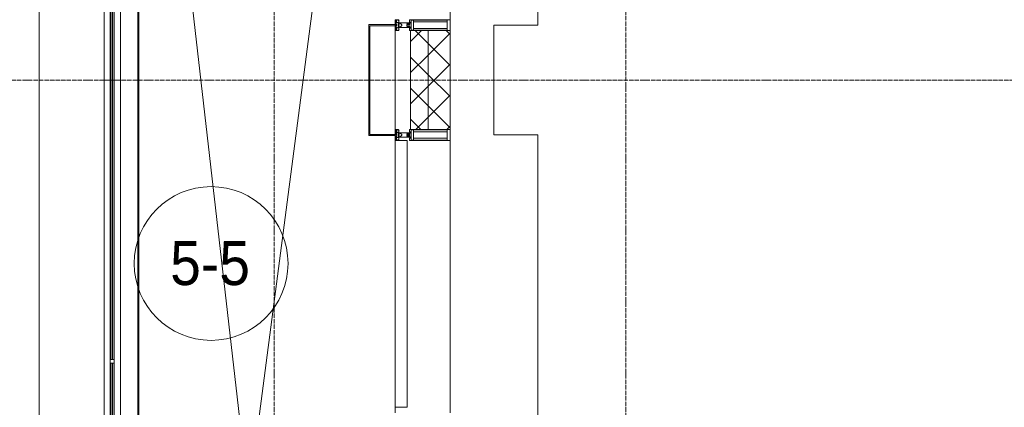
# Model space of a CAD drawing. Header units: millimetres. Extents: x 5617 to 137814, y 7718 to 189336.
# Tile 30 of 97: x 28097 to 32578, y 28210 to 29975. Entities that reach past the tile are written whole.
import ezdxf

# ---------------------------------------------------------------- set-up
doc = ezdxf.new("R2010")
doc.units = ezdxf.units.MM
for name, pattern in [('ADSK_Линия сетки', [25, 20, -2.5, 0, -2.5]), ('Линия сетки', [25, 20, -2.5, 0, -2.5]), ('Штрих_3_1_5_', [4.5, 3, -1.5]), ('Штриховая_ш3 п1_5', [4.5, 3, -1.5])]:
    doc.linetypes.add(name, pattern=pattern)
doc.layers.add('_Разделитель помещений_', color=4, linetype='Штриховая_ш3 п1_5', lineweight=40, true_color=0x00ffff)
for name, color, linetype, lineweight in [('Балясины', 7, 'Continuous', 30), ('Импосты витража', 7, 'Continuous', 18), ('Колонны', 7, 'Continuous', 18), ('Марки помещений', 7, 'Continuous', 20), ('Ограждение', 7, 'Continuous', 18), ('Оси', 7, 'Continuous', 9), ('Панели витража', 7, 'Continuous', 18), ('Перекрытия', 7, 'Continuous', 18), ('Поручни', 7, 'Continuous', 18), ('Стены разрез', 7, 'Continuous', 40), ('Стены штриховка', 7, 'Continuous', 40), ('Элементы узлов', 7, 'Continuous', 18)]:
    doc.layers.add(name, color=color, linetype=linetype, lineweight=lineweight)
doc.styles.add('Arial_3', font='arial.ttf', dxfattribs={"width": 0.9, "height": 200})
pattern_1 = [(45, (0, 0), (-70.71068, 70.71068), []), (135, (0, 0), (-70.71068, -70.71068), [])]

# ---------------------------------------------------------------- blocks, each defined once
blk = doc.blocks.new('135_SLK_K4_AR_rvt-1-МКСС_К4_L12_41_700_')
at = {"layer": '_Разделитель помещений_', "color": 131, "linetype": 'Штрих_3_1_5_', "true_color": 0xaaffff}
blk.add_line((92932.5, 25895), (92932.5, 32817.5), dxfattribs=at)
at = {"layer": 'Перекрытия', "color": 253, "true_color": 0xaaaaaa}
for p, q in [((94749.8, 31225), (94749.8, 29950)), ((94749.8, 29950), (94549.8, 29950)), ((94549.8, 29950), (94549.8, 29450)), ((94549.8, 29450), (94749.8, 29450)), ((94749.8, 29450), (94749.8, 28175))]:
    blk.add_line(p, q, dxfattribs=at)
blk = doc.blocks.new('Ограждение - 18Lx18W-7431883-МКСС_К4_L12_41_700_')
at = {"layer": 'Балясины', "color": 253, "lineweight": 5, "true_color": 0xaaaaaa}
for p, q in [((9, 9), (-9, 9)), ((-9, 9), (-9, -9)), ((9, -9), (9, 9)), ((-9, -9), (9, -9))]:
    blk.add_line(p, q, dxfattribs=at)
blk = doc.blocks.new('Ограждение - Ограждение-5832159-МКСС_К4_L12_41_700_')
at = {"layer": 'Ограждение', "lineweight": 5}
h = blk.add_hatch(color=256, dxfattribs=at)
h.paths.add_polyline_path([(10062, 14300), (10062, 15891), (10054, 15891), (10054, 14300)])
h.paths.add_polyline_path([(10054, 15909), (10062, 15909), (10062, 17500), (10054, 17500), (10054, 15928.2)])
h = blk.add_hatch(color=256, dxfattribs=at)
h.paths.add_polyline_path([(10071, 14300), (10071, 15891), (10063, 15891), (10063, 14300)])
h.paths.add_polyline_path([(10063, 15909), (10071, 15909), (10071, 17500), (10063, 17500), (10063, 15928.2)])
at = {"layer": 'Поручни', "color": 253, "lineweight": 5, "true_color": 0xaaaaaa}
for p, q in [((10025, 17500), (10053.5, 17500)), ((10025, 14300), (10025, 17500)), ((10053.5, 15909), (10053.5, 17500)), ((10062, 17500), (10054, 17500)), ((10054, 17500), (10054, 15909)), ((10062, 15909), (10062, 17500)), ((10071, 17500), (10063, 17500)), ((10063, 17500), (10063, 15909)), ((10071, 15909), (10071, 17500)), ((10071.5, 17500), (10100, 17500)), ((10071.5, 15909), (10071.5, 17500)), ((10100, 17500), (10100, 14300)), ((10053.5, 14300), (10053.5, 15891)), ((10054, 15891), (10054, 14300)), ((10062, 14300), (10062, 15891)), ((10063, 15891), (10063, 14300)), ((10071, 14300), (10071, 15891)), ((10071.5, 14300), (10071.5, 15891)), ((10053.5, 14300), (10025, 14300)), ((10054, 14300), (10062, 14300)), ((10063, 14300), (10062, 14300)), ((10063, 14300), (10071, 14300)), ((10100, 14300), (10071.5, 14300))]:
    blk.add_line(p, q, dxfattribs=at)
at = {"extrusion": (0, 0, -1), "zscale": -1}
blk.add_blockref('Ограждение - 18Lx18W-7431883-МКСС_К4_L12_41_700_', (-10062.5, 15900), dxfattribs=at)
blk = doc.blocks.new('Ограждение - Ограждение-5832188-МКСС_К4_L12_41_700_')
at = {"layer": 'Ограждение', "lineweight": 5}
h = blk.add_hatch(color=256, dxfattribs=at)
h.paths.add_polyline_path([(10054, 10458), (10062, 10458), (10062, 11729.7), (10054, 11729.7), (10054, 11144)])
h.paths.add_polyline_path([(10054, 11747.7), (10062, 11747.7), (10062, 13010.3), (10054, 13010.3), (10054, 12340)])
h.paths.add_polyline_path([(10054, 13028.3), (10062, 13028.3), (10062, 14300), (10054, 14300), (10054, 13536.1)])
h = blk.add_hatch(color=256, dxfattribs=at)
h.paths.add_polyline_path([(10063, 10458), (10071, 10458), (10071, 11729.7), (10063, 11729.7), (10063, 11144)])
h.paths.add_polyline_path([(10063, 11747.7), (10071, 11747.7), (10071, 13010.3), (10063, 13010.3), (10063, 12340)])
h.paths.add_polyline_path([(10063, 13028.3), (10071, 13028.3), (10071, 14300), (10063, 14300), (10063, 13536.1)])
at = {"layer": 'Поручни', "color": 253, "lineweight": 5, "true_color": 0xaaaaaa}
for p, q in [((10025, 10458), (10025, 14300)), ((10025, 14300), (10053.5, 14300)), ((10053.5, 13028.3), (10053.5, 14300)), ((10062, 14300), (10054, 14300)), ((10054, 14300), (10054, 13028.3)), ((10062, 13028.3), (10062, 14300)), ((10062, 14300), (10063, 14300)), ((10071, 14300), (10063, 14300)), ((10063, 14300), (10063, 13028.3)), ((10071, 13028.3), (10071, 14300)), ((10071.5, 13028.3), (10071.5, 14300)), ((10071.5, 14300), (10100, 14300)), ((10100, 14300), (10100, 10495)), ((10053.5, 11747.7), (10053.5, 13010.3)), ((10054, 13010.3), (10054, 11747.7)), ((10062, 11747.7), (10062, 13010.3)), ((10063, 13010.3), (10063, 11747.7)), ((10071, 11747.7), (10071, 13010.3)), ((10071.5, 11747.7), (10071.5, 13010.3)), ((10053.5, 10458), (10053.5, 11729.7)), ((10054, 11729.7), (10054, 10458)), ((10062, 10458), (10062, 11729.7)), ((10063, 11729.7), (10063, 10458)), ((10071, 10458), (10071, 11729.7)), ((10071.5, 10458), (10071.5, 11729.7)), ((10053.5, 10458), (10025, 10458)), ((10054, 10458), (10062, 10458)), ((10063, 10458), (10062, 10458)), ((10063, 10458), (10071, 10458)), ((10100, 10458), (10071.5, 10458))]:
    blk.add_line(p, q, dxfattribs=at)
at = {"rotation": 180}
for p in [(10062.5, 13019.3), (10062.5, 11738.7)]:
    blk.add_blockref('Ограждение - 18Lx18W-7431883-МКСС_К4_L12_41_700_', p, dxfattribs=at)
blk = doc.blocks.new('A_SLK_PAN_Type1 - Прямой тип панели-6537304-МКСС_К4_L12_41_700_')
at = {"layer": 'Колонны', "lineweight": 5}
for p, q in [((-252.5, 120), (252.5, 120)), ((-252.5, 0), (-252.5, 120)), ((-247.5, 115), (-247.5, 0)), ((247.5, 115), (-247.5, 115)), ((247.5, 0), (247.5, 115)), ((252.5, 120), (252.5, 0)), ((-247.5, 0), (-252.5, 0)), ((252.5, 0), (247.5, 0))]:
    blk.add_line(p, q, dxfattribs=at)
blk = doc.blocks.new('System Panel - A_PAN_Glass-7493421-МКСС_К4_L12_41_700_')
at = {"layer": 'Панели витража', "color": 253, "lineweight": 5, "true_color": 0xaaaaaa}
for p, q in [((607.5, 55), (-607.5, 55)), ((-607.5, 55), (-607.5, 0)), ((607.5, 0), (607.5, 55)), ((-607.5, 0), (607.5, 0))]:
    blk.add_line(p, q, dxfattribs=at)
blk = doc.blocks.new('Rectangular Mullion - R_StandardFrame_50Wx250H-5814808-МКСС_К4_L12_41_700_')
at = {"layer": 'Импосты витража', "color": 253, "lineweight": 5, "true_color": 0xaaaaaa}
for p, q in [((94100, 21952.5), (94100, 22447.5)), ((94350, 22425), (94350, 22450)), ((94350, 21950), (94350, 21975))]:
    blk.add_line(p, q, dxfattribs=at)
blk = doc.blocks.new('Rectangular Mullion - 50Wx250H-2623690-МКСС_К4_L12_41_700_')
at = {"layer": 'Элементы узлов', "color": 253, "lineweight": 5, "true_color": 0xaaaaaa}
for p, q in [((-25, 65.2), (-25, 250)), ((-25, 250), (0, 250)), ((-23, 237.3), (0, 237.3)), ((-23, 237.3), (-23, 73.6)), ((-14.9, 84), (-14.9, 237.3)), ((25, 250), (0, 250)), ((23, 237.3), (0, 237.3)), ((14.9, 84), (14.9, 237.3)), ((23, 237.3), (23, 73.6)), ((25, 65.2), (25, 250)), ((-14, 65.2), (-25, 65.2)), ((0, 84), (-23, 84)), ((-0.5, 73.6), (-23, 73.6)), ((-14, 71.3), (-14, 65.2)), ((-10, 71.3), (-14, 71.3)), ((-10, 53), (-10, 71.3)), ((-8.7, 53), (-10, 53)), ((-10, 53), (-10, 17)), ((-8.7, 53), (-7, 54.7)), ((-7, 65.2), (-5.9, 67.3)), ((-7, 65.2), (-7, 54.7)), ((-4.1, 67.3), (-5.9, 67.3)), ((-4.1, 67.3), (-2.9, 65.1)), ((-2.9, 65.1), (-2.9, 54.6)), ((-1.3, 53), (-2.9, 54.6)), ((0, 53), (-1.3, 53)), ((0, 84), (23, 84)), ((0, 53), (1.3, 53)), ((0.5, 73.6), (23, 73.6)), ((1.3, 53), (2.9, 54.6)), ((4.1, 67.3), (2.9, 65.1)), ((2.9, 65.1), (2.9, 54.6)), ((4.1, 67.3), (5.9, 67.3)), ((7, 65.2), (5.9, 67.3)), ((7, 65.2), (7, 54.7)), ((8.7, 53), (7, 54.7)), ((8.7, 53), (10, 53)), ((10, 71.3), (14, 71.3)), ((10, 53), (10, 71.3)), ((10, 53), (10, 17)), ((14, 71.3), (14, 65.2)), ((14, 65.2), (25, 65.2)), ((-23.8, 14.6), (-25, 14.2)), ((-25, 0), (-25, 14.2)), ((-22.3, 17), (-23.8, 17)), ((-23.8, 17), (-23.8, 14.6)), ((-22.5, 10.6), (-23.8, 14.6)), ((-22.5, 10.6), (-23.7, 9.9)), ((-23.7, 1.3), (-23.7, 9.9)), ((-23.7, 1.3), (-11.8, 1.3)), ((-23.2, 10.2), (-22.5, 8)), ((-22.5, 8), (-22.5, 4.5)), ((-21.3, 4.5), (-22.5, 4.5)), ((-22.3, 17), (-22.3, 16)), ((-22.3, 16), (-21.3, 16)), ((-19, 17.6), (-21.3, 16)), ((-21.3, 4.5), (-21.3, 6.5)), ((-21.3, 6.5), (-14.2, 6.5)), ((-18.4, 16.6), (-19, 17.6)), ((-7.4, 16.6), (-18.4, 16.6)), ((-14.2, 6.5), (-14.2, 4.5)), ((-13.2, 4.5), (-14.2, 4.5)), ((-13.2, 4.5), (-12.2, 7.2)), ((-12.7, 7.6), (-11.3, 11.4)), ((-12.7, 7.6), (-11.8, 6.9)), ((-12.2, 9), (-12.2, 14.8)), ((-12.2, 14.8), (0, 14.8)), ((-11.8, 1.3), (-11.8, 6.9)), ((-10.5, 11.2), (-11.3, 11.4)), ((-10.5, 1.5), (-10.5, 11.2)), ((-4.8, 1.5), (-10.5, 1.5)), ((-10, 17), (-7.5, 17)), ((-8.5, 23), (-1.5, 30)), ((-8.5, 18.5), (-8.5, 23)), ((-7.5, 18.5), (-8.5, 18.5)), ((-7.5, 17), (-7.5, 18.5)), ((-7.4, 18), (-7.4, 16.6)), ((-2.6, 18), (-7.4, 18)), ((0, 8), (-4.8, 8)), ((-4.8, 1.5), (-4.8, 8)), ((-2.6, 18), (-2.6, 16.8)), ((-2.6, 16.8), (0, 16.8)), ((-1.5, 30), (0, 30)), ((1.5, 30), (0, 30)), ((2.6, 16.8), (0, 16.8)), ((0, 14.8), (0, 16.8)), ((0, 14.8), (0, 16.8)), ((12.2, 14.8), (0, 14.8)), ((0, 0), (0, 8)), ((0, 8), (4.8, 8)), ((0, 0), (0, 8)), ((8.5, 23), (1.5, 30)), ((2.6, 18), (2.6, 16.8)), ((2.6, 18), (7.4, 18)), ((4.8, 1.5), (4.8, 8)), ((4.8, 1.5), (10.5, 1.5)), ((7.4, 18), (7.4, 16.6)), ((7.4, 16.6), (18.4, 16.6)), ((7.5, 18.5), (8.5, 18.5)), ((7.5, 17), (7.5, 18.5)), ((10, 17), (7.5, 17)), ((8.5, 18.5), (8.5, 23)), ((10.5, 11.2), (11.3, 11.4)), ((10.5, 1.5), (10.5, 11.2)), ((12.7, 7.6), (11.3, 11.4)), ((12.7, 7.6), (11.8, 6.9)), ((11.8, 1.3), (11.8, 6.9)), ((23.7, 1.3), (11.8, 1.3)), ((12.2, 9), (12.2, 14.8)), ((13.2, 4.5), (12.2, 7.2)), ((13.2, 4.5), (14.2, 4.5)), ((21.3, 6.5), (14.2, 6.5)), ((14.2, 6.5), (14.2, 4.5)), ((18.4, 16.6), (19, 17.6)), ((19, 17.6), (21.3, 16)), ((22.3, 16), (21.3, 16)), ((21.3, 4.5), (21.3, 6.5)), ((21.3, 4.5), (22.5, 4.5)), ((22.3, 17), (22.3, 16)), ((22.3, 17), (23.8, 17)), ((22.5, 10.6), (23.8, 14.6)), ((22.5, 10.6), (23.7, 9.9)), ((23.2, 10.2), (22.5, 8)), ((22.5, 8), (22.5, 4.5)), ((23.7, 1.3), (23.7, 9.9)), ((23.8, 17), (23.8, 14.6)), ((23.8, 14.6), (25, 14.2)), ((25, 0), (25, 14.2)), ((-25, 0), (0, 0)), ((25, 0), (0, 0))]:
    blk.add_line(p, q, dxfattribs=at)
for centre, start, end in [((-0.5, 73.1), 360, 90), ((0.5, 73.1), 90, 180)]:
    blk.add_arc(centre, 0.5, start, end, dxfattribs=at)
blk = doc.blocks.new('Rectangular Mullion - R_StandardFrame_50Wx250H-5822618-МКСС_К4_L12_41_700_')
at = {"layer": 'Импосты витража', "color": 253, "lineweight": 5, "true_color": 0xaaaaaa}
for p, q in [((94100, 20290), (94100, 20315)), ((94350, 19050), (94350, 20315)), ((94100, 19052.5), (94100, 19075))]:
    blk.add_line(p, q, dxfattribs=at)
blk = doc.blocks.new('Rectangular Mullion - R_StandardFrame_50Wx250H-V95-МКСС_К4_L12_41_700_')
at = {"layer": 'Импосты витража', "color": 253, "lineweight": 5, "true_color": 0xaaaaaa}
for p, q in [((94100, 29425), (94100, 29447.5)), ((94350, 28185), (94350, 29450)), ((94100, 28185), (94100, 28210))]:
    blk.add_line(p, q, dxfattribs=at)
blk = doc.blocks.new('135_SLK_K4_AR_FCD_rvt-1-МКСС_К4_L12_41_700_')
at = {"layer": 'Стены разрез', "lineweight": 5, "true_color": 0xaaaaaa}
h = blk.add_hatch(dxfattribs=at)
h.set_pattern_fill('FP_4', color=253, style=0, pattern_type=2)
h.set_pattern_definition(pattern_1)
h.paths.add_polyline_path([(94250, 29475), (94250, 29925), (94170, 29925), (94170, 29475)])
h = blk.add_hatch(dxfattribs=at)
h.set_pattern_fill('FP_4', color=253, style=0, pattern_type=2)
h.set_pattern_definition(pattern_1)
h.paths.add_polyline_path([(94350, 29475), (94350, 29925), (94250, 29925), (94250, 29475)])
at = {"layer": 'Перекрытия', "color": 253, "lineweight": 5, "true_color": 0xaaaaaa}
for p, q in [((92480, 24250), (92480, 33270)), ((92850, 32900), (93422.2, 27890.6)), ((93444.6, 27890), (94100, 32900))]:
    blk.add_line(p, q, dxfattribs=at)
at = {"layer": 'Стены разрез', "color": 253, "lineweight": 9, "true_color": 0xaaaaaa}
for p, q in [((94170, 29925), (94170, 29475)), ((94350, 29925), (94170, 29925)), ((94350, 29475), (94350, 29925)), ((94170, 29475), (94350, 29475))]:
    blk.add_line(p, q, dxfattribs=at)
at = {"layer": 'Стены штриховка', "color": 253, "lineweight": 9, "true_color": 0xaaaaaa}
blk.add_line((94250, 29475), (94250, 29925), dxfattribs=at)
at = {"layer": 'Импосты витража', "color": 253, "lineweight": 5, "true_color": 0xaaaaaa}
for name, p in [('Rectangular Mullion - R_StandardFrame_50Wx250H-5822618-МКСС_К4_L12_41_700_', (0, 10900)), ('Rectangular Mullion - R_StandardFrame_50Wx250H-5814808-МКСС_К4_L12_41_700_', (0, 7500)), ('Rectangular Mullion - R_StandardFrame_50Wx250H-V95-МКСС_К4_L12_41_700_', (0, 0))]:
    blk.add_blockref(name, p, dxfattribs=at)
at = {"layer": 'Импосты витража', "color": 253, "lineweight": 5, "true_color": 0xaaaaaa, "rotation": 270}
for p in [(94100, 29950), (94100, 29450)]:
    blk.add_blockref('Rectangular Mullion - 50Wx250H-2623690-МКСС_К4_L12_41_700_', p, dxfattribs=at)
at = {"layer": 'Колонны', "color": 253, "lineweight": 5, "true_color": 0xaaaaaa, "rotation": 89.99999999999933}
blk.add_blockref('A_SLK_PAN_Type1 - Прямой тип панели-6537304-МКСС_К4_L12_41_700_', (94100, 29700), dxfattribs=at)
at = {"layer": 'Ограждение', "color": 253, "lineweight": 5, "true_color": 0xaaaaaa}
for name in ['Ограждение - Ограждение-5832159-МКСС_К4_L12_41_700_', 'Ограждение - Ограждение-5832188-МКСС_К4_L12_41_700_']:
    blk.add_blockref(name, (82750, 15400), dxfattribs=at)
at = {"layer": 'Панели витража', "color": 253, "lineweight": 5, "true_color": 0xaaaaaa, "rotation": 270}
blk.add_blockref('System Panel - A_PAN_Glass-7493421-МКСС_К4_L12_41_700_', (94100, 28817.5), dxfattribs=at)
blk = doc.blocks.new('050_Марка_Помещение - Номер-620969-МКСС_К4_L12_41_700_')
at = {"layer": 'Марки помещений'}
blk.add_circle((0, 0), 3.5, dxfattribs=at)

msp = doc.modelspace()

# ---------------------------------------------------------------- linework, layer by layer
at = {"layer": 'Оси', "linetype": 'Линия сетки'}
for p, q in [((29255.4, 12025.7), (29255.4, 33080)), ((30855.4, 12025.7), (30855.4, 33080))]:
    msp.add_line(p, q, dxfattribs=at)
at = {"layer": 'Оси', "linetype": 'ADSK_Линия сетки'}
msp.add_line((72455.4, 29700), (25603.7, 29700), dxfattribs=at)

# ---------------------------------------------------------------- block references
at = {"lineweight": 5}
for name in ['135_SLK_K4_AR_FCD_rvt-1-МКСС_К4_L12_41_700_', '135_SLK_K4_AR_rvt-1-МКСС_К4_L12_41_700_']:
    msp.add_blockref(name, (-64294.6, 0), dxfattribs=at)
at = {"layer": 'Марки помещений', "xscale": 99.99999999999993, "yscale": 99.99999999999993, "zscale": 99.99999999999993}
msp.add_blockref('050_Марка_Помещение - Номер-620969-МКСС_К4_L12_41_700_', (28967.9, 28864.9), dxfattribs=at)

# ---------------------------------------------------------------- texts
at = {"layer": 'Марки помещений', "lineweight": 9, "insert": (28781.4, 28966.6), "char_height": 200, "width": 447.342, "attachment_point": 1, "style": 'Arial_3'}
msp.add_mtext('5-5', dxfattribs=at)

doc.saveas('drawing.dxf')
